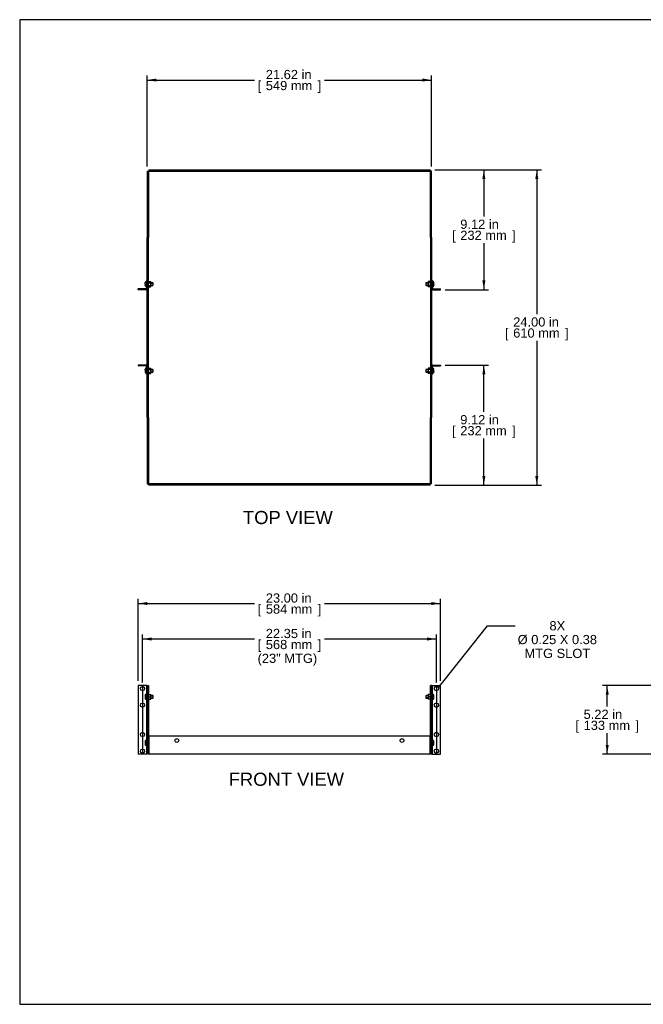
# Model space of a CAD drawing. Header units: inches. Extents: x 0 to 100, y 0 to 75.
# Tile 1 of 13: x 0 to 47, y 0 to 75. Entities that reach past the tile are written whole.
import ezdxf
from ezdxf import colors
from ezdxf.entities.mleader import LeaderData, LeaderLine
from ezdxf.enums import TextEntityAlignment as Align
from ezdxf.lldxf.tags import DXFTag
from ezdxf.math import Vec2, Vec3

# ---------------------------------------------------------------- set-up
doc = ezdxf.new("R2010")
doc.units = ezdxf.units.IN
doc.header["$MEASUREMENT"] = 0
for name, color, linetype in [('COM54789', 7, 'Continuous'), ('COM57365-22', 7, 'Continuous'), ('Default', 7, 'Continuous'), ('NTS17050', 7, 'Continuous'), ('SCS18970', 7, 'Continuous')]:
    doc.layers.add(name, color=color, linetype=linetype)
doc.styles.add('SEACAD_Arial', font='arial.ttf')
tags = doc.linetypes.add('CENTER2', pattern=[1.125, 0.75, -0.125, 0.125, -0.125]).pattern_tags.tags
tags[10:11] = [DXFTag(74, 4), DXFTag(75, 0), DXFTag(340, '0'), DXFTag(46, 0.0), DXFTag(50, 0.0), DXFTag(44, 0.0), DXFTag(45, 0.0)]
tags[8:9] = [DXFTag(74, 4), DXFTag(75, 0), DXFTag(340, '0'), DXFTag(46, 0.0), DXFTag(50, 0.0), DXFTag(44, 0.0), DXFTag(45, 0.0)]
tags[6:7] = [DXFTag(74, 4), DXFTag(75, 0), DXFTag(340, '0'), DXFTag(46, 0.0), DXFTag(50, 0.0), DXFTag(44, 0.0), DXFTag(45, 0.0)]
tags[4:5] = [DXFTag(74, 4), DXFTag(75, 0), DXFTag(340, '0'), DXFTag(46, 0.0), DXFTag(50, 0.0), DXFTag(44, 0.0), DXFTag(45, 0.0)]
tags = doc.linetypes.add('HIDDEN2', pattern=[0.1875, 0.125, -0.0625]).pattern_tags.tags
tags[6:7] = [DXFTag(74, 4), DXFTag(75, 0), DXFTag(340, '0'), DXFTag(46, 0.0), DXFTag(50, 0.0), DXFTag(44, 0.0), DXFTag(45, 0.0)]
tags[4:5] = [DXFTag(74, 4), DXFTag(75, 0), DXFTag(340, '0'), DXFTag(46, 0.0), DXFTag(50, 0.0), DXFTag(44, 0.0), DXFTag(45, 0.0)]
doc.dimstyles.new('WEB', dxfattribs={"dimtxt": 0.7, "dimasz": 0.7, "dimexe": 0.35, "dimexo": 0.35, "dimgap": 0.175, "dimtad": 0, "dimtih": 1, "dimtoh": 1, "dimzin": 4, "dimdsep": 46, "dimtxsty": 'SEACAD_Arial', "dimblk1": '_SE_FILLED', "dimblk2": '_SE_FILLED', "dimsah": 1, "dimcen": 0.35, "dimadec": 0, "dimazin": 0, "dimtfac": 0.8, "dimtdec": 0, "dimtofl": 0, "dimtmove": 0, "dimatfit": 3, "dimfxl": 1, "dimtolj": 1, "dimtzin": 4, "dimarcsym": 0})

# ---------------------------------------------------------------- blocks, each defined once
blk = doc.blocks.new('_SE_FILLED')
at = {"color": 0}
blk.add_line((0, 0), (-1, 0), dxfattribs=at)
blk.add_solid([(0, 0), (-1, -0.1665), (-1, 0.1665), (0, 0)], dxfattribs=at)
blk = doc.blocks.new('SEANNOT_GROUP4')
at = {"layer": 'Default', "color": 7, "linetype": 'CENTER2'}
blk.add_line((31.689, 24.219), (31.689, 19.081), dxfattribs=at)
blk = doc.blocks.new('SEANNOT_GROUP5')
at = {"layer": 'Default', "color": 7, "linetype": 'CENTER2'}
blk.add_line((9.339, 24.219), (9.339, 19.081), dxfattribs=at)
blk = doc.blocks.new('SE3')
at = {"layer": 'COM54789', "color": 7, "linetype": 'Continuous'}
for p, q in [((9.615, 24.259), (9.014, 24.259)), ((9.014, 24.259), (9.014, 19.041)), ((9.401, 24.15), (9.276, 24.15)), ((9.644, 24.259), (9.615, 24.259)), ((9.644, 24.259), (9.644, 19.041)), ((9.701, 24.259), (9.644, 24.259)), ((31.326, 24.259), (31.383, 24.259)), ((31.383, 24.259), (31.412, 24.259)), ((31.383, 19.041), (31.383, 24.259)), ((31.412, 24.259), (32.014, 24.259)), ((31.751, 24.15), (31.626, 24.15)), ((32.014, 19.041), (32.014, 24.259)), ((9.276, 23.9), (9.401, 23.9)), ((31.626, 23.9), (31.751, 23.9)), ((9.401, 22.9), (9.276, 22.9)), ((9.276, 22.65), (9.401, 22.65)), ((31.751, 22.9), (31.626, 22.9)), ((31.626, 22.65), (31.751, 22.65)), ((9.401, 20.65), (9.276, 20.65)), ((9.276, 20.4), (9.401, 20.4)), ((31.751, 20.65), (31.626, 20.65)), ((31.626, 20.4), (31.751, 20.4)), ((9.615, 19.041), (9.014, 19.041)), ((9.401, 19.4), (9.276, 19.4)), ((9.276, 19.15), (9.401, 19.15)), ((9.644, 19.041), (9.615, 19.041)), ((9.701, 19.041), (9.644, 19.041)), ((9.701, 19.184), (9.701, 19.041)), ((31.326, 19.041), (31.326, 19.184)), ((31.326, 19.041), (31.383, 19.041)), ((31.383, 19.041), (31.412, 19.041)), ((31.412, 19.041), (32.014, 19.041)), ((31.751, 19.4), (31.626, 19.4)), ((31.626, 19.15), (31.751, 19.15))]:
    blk.add_line(p, q, dxfattribs=at)
for centre, start, end in [((9.276, 24.025), 90, 270), ((9.401, 24.025), 270, 90), ((31.626, 24.025), 90, 270), ((31.751, 24.025), 270, 90), ((9.276, 22.775), 90, 270), ((9.401, 22.775), 270, 90), ((31.626, 22.775), 90, 270), ((31.751, 22.775), 270, 90), ((9.276, 20.525), 90, 270), ((9.401, 20.525), 270, 90), ((31.626, 20.525), 90, 270), ((31.751, 20.525), 270, 90), ((9.276, 19.275), 90, 270), ((9.401, 19.275), 270, 90), ((31.626, 19.275), 90, 270), ((31.751, 19.275), 270, 90)]:
    blk.add_arc(centre, 0.125, start, end, dxfattribs=at)
at = {"layer": 'COM57365-22', "color": 7, "linetype": 'Continuous'}
for p, q in [((9.701, 24.259), (9.701, 20.391)), ((9.701, 24.259), (9.796, 24.259)), ((9.796, 24.259), (9.796, 20.391)), ((31.326, 24.259), (31.231, 24.259)), ((31.231, 20.391), (31.231, 24.259)), ((31.326, 20.391), (31.326, 24.259)), ((9.701, 20.391), (9.796, 20.391)), ((9.701, 19.184), (9.701, 20.391)), ((9.796, 19.184), (9.796, 20.391)), ((9.811, 20.416), (9.811, 19.184)), ((31.216, 20.416), (9.811, 20.416)), ((31.216, 19.184), (31.216, 20.416)), ((31.326, 20.391), (31.231, 20.391)), ((31.231, 20.391), (31.231, 19.184)), ((31.326, 20.391), (31.326, 19.184)), ((9.701, 19.184), (9.796, 19.184)), ((9.811, 19.184), (9.844, 19.184)), ((9.844, 19.041), (9.844, 19.184)), ((31.183, 19.041), (9.844, 19.041)), ((31.183, 19.184), (31.183, 19.041)), ((31.183, 19.184), (31.216, 19.184)), ((31.326, 19.184), (31.231, 19.184))]:
    blk.add_line(p, q, dxfattribs=at)
for centre in [(11.951, 20.072), (29.076, 20.072)]:
    blk.add_circle(centre, 0.141, dxfattribs=at)
for centre, radius, start, end in [((9.844, 19.184), 0.143, 180, 270), ((9.844, 19.184), 0.048, 180, 270), ((31.183, 19.184), 0.143, 270, 0), ((31.183, 19.184), 0.048, 270, 0)]:
    blk.add_arc(centre, radius, start, end, dxfattribs=at)
at = {"layer": 'NTS17050', "color": 7, "linetype": 'Continuous'}
for p, q in [((9.796, 23.583), (9.963, 23.583)), ((9.796, 23.4), (9.963, 23.4)), ((9.963, 23.4), (9.963, 23.583)), ((9.963, 23.218), (9.963, 23.4)), ((31.064, 23.583), (31.064, 23.4)), ((31.231, 23.583), (31.064, 23.583)), ((31.064, 23.4), (31.064, 23.218)), ((31.231, 23.4), (31.064, 23.4)), ((9.796, 23.218), (9.963, 23.218)), ((31.231, 23.218), (31.064, 23.218)), ((9.796, 20.083), (9.811, 20.083)), ((9.796, 19.9), (9.811, 19.9)), ((9.796, 19.718), (9.811, 19.718)), ((31.231, 20.083), (31.216, 20.083)), ((31.231, 19.9), (31.216, 19.9)), ((31.231, 19.718), (31.216, 19.718))]:
    blk.add_line(p, q, dxfattribs=at)
at = {"layer": 'SCS18970', "color": 7, "linetype": 'Continuous'}
for p, q in [((9.534, 23.511), (9.534, 23.289)), ((9.599, 23.583), (9.599, 23.585)), ((9.614, 23.585), (9.604, 23.585)), ((10.119, 23.495), (9.963, 23.495)), ((9.963, 23.305), (10.119, 23.305)), ((10.119, 23.495), (10.119, 23.476)), ((10.119, 23.305), (10.119, 23.324)), ((10.144, 23.33), (10.144, 23.47)), ((30.883, 23.47), (30.883, 23.33)), ((31.064, 23.495), (30.908, 23.495)), ((30.908, 23.495), (30.908, 23.476)), ((30.908, 23.305), (30.908, 23.324)), ((30.908, 23.305), (31.064, 23.305)), ((31.423, 23.585), (31.413, 23.585)), ((31.428, 23.583), (31.428, 23.585)), ((31.493, 23.289), (31.493, 23.511)), ((9.599, 23.218), (9.599, 23.215)), ((9.604, 23.215), (9.614, 23.215)), ((31.413, 23.215), (31.423, 23.215)), ((31.428, 23.218), (31.428, 23.215)), ((9.534, 20.011), (9.534, 19.789)), ((9.599, 20.085), (9.599, 20.083)), ((9.599, 19.718), (9.599, 19.715)), ((9.614, 20.085), (9.604, 20.085)), ((9.604, 19.715), (9.614, 19.715)), ((31.423, 20.085), (31.413, 20.085)), ((31.413, 19.715), (31.423, 19.715)), ((31.428, 20.083), (31.428, 20.085)), ((31.428, 19.715), (31.428, 19.718)), ((31.493, 19.789), (31.493, 20.011))]:
    blk.add_line(p, q, dxfattribs=at)
at = {"layer": 'SCS18970', "color": 7, "linetype": 'HIDDEN2'}
for p, q in [((9.963, 23.476), (10.119, 23.476)), ((9.963, 23.324), (10.119, 23.324)), ((31.064, 23.476), (30.908, 23.476)), ((31.064, 23.324), (30.908, 23.324))]:
    blk.add_line(p, q, dxfattribs=at)
at = {"layer": 'SCS18970', "color": 7, "linetype": 'Continuous'}
for centre, radius, start, end in [((9.604, 23.515), 0.07, 90, 94.09604), ((9.614, 23.555), 0.03, 0, 90), ((9.614, 23.245), 0.03, 270, 0), ((10.119, 23.47), 0.025, 0, 90), ((10.119, 23.33), 0.025, 270, 0), ((30.908, 23.47), 0.025, 90, 180), ((30.908, 23.33), 0.025, 180, 270), ((31.413, 23.555), 0.03, 90, 180), ((31.413, 23.245), 0.03, 180, 270), ((31.423, 23.515), 0.07, 85.90396, 90), ((9.604, 23.285), 0.07, 265.90396, 270), ((31.423, 23.285), 0.07, 270, 274.09604), ((9.604, 20.015), 0.07, 90, 94.09604), ((9.604, 19.785), 0.07, 265.90396, 270), ((9.614, 20.055), 0.03, 0, 90), ((9.614, 19.745), 0.03, 270, 0), ((31.413, 20.055), 0.03, 90, 180), ((31.413, 19.745), 0.03, 180, 270), ((31.423, 20.015), 0.07, 85.90396, 90), ((31.423, 19.785), 0.07, 270, 274.09604)]:
    blk.add_arc(centre, radius, start, end, dxfattribs=at)
for points, knots in [([(9.599, 23.583), (9.595, 23.582), (9.59, 23.582), (9.582, 23.579), (9.578, 23.578), (9.566, 23.572), (9.558, 23.566), (9.55, 23.556), (9.547, 23.553), (9.542, 23.545), (9.54, 23.541), (9.537, 23.533), (9.536, 23.529), (9.534, 23.52), (9.534, 23.516), (9.534, 23.511)], [0, 0, 0, 0, 0.125, 0.125, 0.25, 0.25, 0.5, 0.5, 0.625, 0.625, 0.75, 0.75, 0.875, 0.875, 1, 1, 1, 1]), ([(9.534, 23.289), (9.534, 23.285), (9.534, 23.28), (9.536, 23.272), (9.537, 23.267), (9.542, 23.255), (9.546, 23.247), (9.558, 23.234), (9.566, 23.229), (9.582, 23.221), (9.59, 23.218), (9.599, 23.218)], [0, 0, 0, 0, 0.125, 0.125, 0.25, 0.25, 0.5, 0.5, 0.75, 0.75, 1, 1, 1, 1]), ([(31.493, 23.511), (31.493, 23.516), (31.493, 23.52), (31.491, 23.529), (31.49, 23.533), (31.485, 23.546), (31.481, 23.553), (31.469, 23.566), (31.462, 23.572), (31.446, 23.58), (31.437, 23.582), (31.428, 23.583)], [0, 0, 0, 0, 0.125, 0.125, 0.25, 0.25, 0.5, 0.5, 0.75, 0.75, 1, 1, 1, 1]), ([(31.428, 23.218), (31.432, 23.218), (31.437, 23.219), (31.445, 23.221), (31.45, 23.223), (31.462, 23.229), (31.469, 23.234), (31.478, 23.244), (31.48, 23.248), (31.485, 23.255), (31.487, 23.259), (31.49, 23.267), (31.491, 23.272), (31.493, 23.28), (31.493, 23.285), (31.493, 23.289)], [0, 0, 0, 0, 0.125, 0.125, 0.25, 0.25, 0.5, 0.5, 0.625, 0.625, 0.75, 0.75, 0.875, 0.875, 1, 1, 1, 1]), ([(9.599, 20.083), (9.595, 20.082), (9.59, 20.082), (9.582, 20.079), (9.578, 20.078), (9.566, 20.072), (9.558, 20.066), (9.55, 20.056), (9.547, 20.053), (9.542, 20.045), (9.54, 20.041), (9.537, 20.033), (9.536, 20.029), (9.534, 20.02), (9.534, 20.016), (9.534, 20.011)], [0, 0, 0, 0, 0.125, 0.125, 0.25, 0.25, 0.5, 0.5, 0.625, 0.625, 0.75, 0.75, 0.875, 0.875, 1, 1, 1, 1]), ([(9.534, 19.789), (9.534, 19.785), (9.534, 19.78), (9.536, 19.772), (9.537, 19.767), (9.542, 19.755), (9.546, 19.747), (9.558, 19.734), (9.566, 19.729), (9.582, 19.721), (9.59, 19.718), (9.599, 19.718)], [0, 0, 0, 0, 0.125, 0.125, 0.25, 0.25, 0.5, 0.5, 0.75, 0.75, 1, 1, 1, 1]), ([(31.493, 20.011), (31.493, 20.016), (31.493, 20.02), (31.491, 20.029), (31.49, 20.033), (31.485, 20.046), (31.481, 20.053), (31.469, 20.066), (31.462, 20.072), (31.446, 20.08), (31.437, 20.082), (31.428, 20.083)], [0, 0, 0, 0, 0.125, 0.125, 0.25, 0.25, 0.5, 0.5, 0.75, 0.75, 1, 1, 1, 1]), ([(31.428, 19.718), (31.432, 19.718), (31.437, 19.719), (31.445, 19.721), (31.45, 19.723), (31.462, 19.729), (31.469, 19.734), (31.478, 19.744), (31.48, 19.748), (31.485, 19.755), (31.487, 19.759), (31.49, 19.767), (31.491, 19.772), (31.493, 19.78), (31.493, 19.785), (31.493, 19.789)], [0, 0, 0, 0, 0.125, 0.125, 0.25, 0.25, 0.5, 0.5, 0.625, 0.625, 0.75, 0.75, 0.875, 0.875, 1, 1, 1, 1])]:
    blk.add_open_spline(points, degree=3, knots=knots, dxfattribs=at)
blk = doc.blocks.new('SE4')
at = {"layer": 'COM54789', "color": 7, "linetype": 'Continuous'}
for p, q in [((9.644, 55.076), (9.644, 54.474)), ((9.701, 55.076), (9.644, 55.076)), ((9.701, 55.076), (9.701, 54.474)), ((31.326, 55.076), (31.326, 54.474)), ((31.326, 55.076), (31.383, 55.076)), ((31.383, 55.076), (31.383, 54.474)), ((9.615, 54.445), (9.014, 54.445)), ((9.014, 54.388), (9.014, 54.445)), ((9.615, 54.388), (9.014, 54.388)), ((31.412, 54.445), (32.014, 54.445)), ((31.412, 54.388), (32.014, 54.388)), ((32.014, 54.388), (32.014, 54.445)), ((9.615, 48.638), (9.014, 48.638)), ((9.014, 48.638), (9.014, 48.581)), ((9.615, 48.581), (9.014, 48.581)), ((9.644, 47.95), (9.644, 48.552)), ((9.701, 47.95), (9.701, 48.552)), ((31.326, 47.95), (31.326, 48.552)), ((31.383, 47.95), (31.383, 48.552)), ((31.412, 48.638), (32.014, 48.638)), ((31.412, 48.581), (32.014, 48.581)), ((32.014, 48.638), (32.014, 48.581)), ((9.701, 47.95), (9.644, 47.95)), ((31.326, 47.95), (31.383, 47.95))]:
    blk.add_line(p, q, dxfattribs=at)
for centre, radius, start, end in [((9.615, 54.474), 0.029, 270, 0), ((9.615, 54.474), 0.086, 270, 0), ((31.412, 54.474), 0.086, 180, 270), ((31.412, 54.474), 0.029, 180, 270), ((9.615, 48.552), 0.086, 0, 90), ((9.615, 48.552), 0.029, 0, 90), ((31.412, 48.552), 0.086, 90, 180), ((31.412, 48.552), 0.029, 90, 180)]:
    blk.add_arc(centre, radius, start, end, dxfattribs=at)
at = {"layer": 'COM57365-22', "color": 7, "linetype": 'Continuous'}
for p, q in [((9.701, 63.403), (9.701, 58.37)), ((9.701, 63.403), (9.796, 63.403)), ((9.796, 63.403), (9.796, 58.37)), ((9.844, 63.37), (9.796, 63.37)), ((9.811, 63.513), (9.811, 63.418)), ((9.811, 63.513), (31.216, 63.513)), ((9.811, 63.418), (31.216, 63.418)), ((9.844, 63.418), (9.844, 63.37)), ((31.183, 63.37), (31.183, 63.418)), ((31.231, 63.37), (31.183, 63.37)), ((31.216, 63.513), (31.216, 63.418)), ((31.326, 63.403), (31.231, 63.403)), ((31.231, 58.37), (31.231, 63.403)), ((31.326, 58.37), (31.326, 63.403)), ((9.701, 58.37), (9.796, 58.37)), ((9.701, 44.656), (9.701, 58.37)), ((9.796, 44.656), (9.796, 58.37)), ((31.231, 58.37), (31.231, 44.656)), ((31.326, 58.37), (31.231, 58.37)), ((31.326, 58.37), (31.326, 44.656)), ((9.701, 44.656), (9.701, 39.623)), ((9.701, 44.656), (9.796, 44.656)), ((9.796, 44.656), (9.796, 39.623)), ((31.326, 44.656), (31.231, 44.656)), ((31.231, 39.623), (31.231, 44.656)), ((31.326, 39.623), (31.326, 44.656)), ((9.701, 39.623), (9.796, 39.623)), ((9.796, 39.656), (9.844, 39.656)), ((31.216, 39.608), (9.811, 39.608)), ((9.811, 39.513), (9.811, 39.608)), ((31.216, 39.513), (9.811, 39.513)), ((9.844, 39.656), (9.844, 39.608)), ((31.183, 39.608), (31.183, 39.656)), ((31.183, 39.656), (31.231, 39.656)), ((31.216, 39.513), (31.216, 39.608)), ((31.326, 39.623), (31.231, 39.623))]:
    blk.add_line(p, q, dxfattribs=at)
at = {"layer": 'NTS17050', "color": 7, "linetype": 'Continuous'}
for p, q in [((9.796, 55.022), (9.963, 55.022)), ((9.796, 54.917), (9.963, 54.917)), ((9.796, 54.706), (9.963, 54.706)), ((9.963, 54.917), (9.963, 55.022)), ((9.963, 54.706), (9.963, 54.917)), ((9.963, 54.6), (9.963, 54.706)), ((31.064, 55.022), (31.064, 54.916)), ((31.231, 55.022), (31.064, 55.022)), ((31.064, 54.916), (31.064, 54.705)), ((31.231, 54.916), (31.064, 54.916)), ((31.064, 54.705), (31.064, 54.6)), ((31.231, 54.705), (31.064, 54.705)), ((9.796, 54.6), (9.963, 54.6)), ((31.231, 54.6), (31.064, 54.6)), ((9.796, 48.426), (9.963, 48.426)), ((9.796, 48.32), (9.963, 48.32)), ((9.796, 48.109), (9.963, 48.109)), ((9.796, 48.003), (9.963, 48.003)), ((9.963, 48.32), (9.963, 48.426)), ((9.963, 48.109), (9.963, 48.32)), ((9.963, 48.003), (9.963, 48.109)), ((31.064, 48.426), (31.064, 48.32)), ((31.231, 48.426), (31.064, 48.426)), ((31.064, 48.32), (31.064, 48.109)), ((31.231, 48.32), (31.064, 48.32)), ((31.064, 48.109), (31.064, 48.003)), ((31.231, 48.109), (31.064, 48.109)), ((31.231, 48.003), (31.064, 48.003))]:
    blk.add_line(p, q, dxfattribs=at)
at = {"layer": 'SCS18970', "color": 7, "linetype": 'Continuous'}
for p, q in [((9.534, 54.841), (9.534, 54.926)), ((9.534, 54.841), (9.599, 54.841)), ((9.534, 54.696), (9.534, 54.781)), ((9.599, 54.781), (9.534, 54.781)), ((9.599, 54.781), (9.599, 54.841)), ((9.614, 54.996), (9.604, 54.996)), ((10.119, 54.906), (9.963, 54.906)), ((9.963, 54.716), (10.119, 54.716)), ((10.119, 54.906), (10.119, 54.887)), ((10.119, 54.716), (10.119, 54.735)), ((10.144, 54.741), (10.144, 54.881)), ((30.883, 54.881), (30.883, 54.741)), ((31.064, 54.906), (30.908, 54.906)), ((30.908, 54.906), (30.908, 54.887)), ((30.908, 54.716), (30.908, 54.735)), ((30.908, 54.716), (31.064, 54.716)), ((31.423, 54.996), (31.413, 54.996)), ((31.428, 54.841), (31.428, 54.781)), ((31.428, 54.841), (31.493, 54.841)), ((31.493, 54.781), (31.428, 54.781)), ((31.493, 54.841), (31.493, 54.926)), ((31.493, 54.781), (31.493, 54.696)), ((9.604, 54.626), (9.614, 54.626)), ((31.413, 54.626), (31.423, 54.626)), ((9.534, 48.245), (9.534, 48.33)), ((9.534, 48.245), (9.599, 48.245)), ((9.534, 48.185), (9.534, 48.1)), ((9.599, 48.185), (9.534, 48.185)), ((9.599, 48.185), (9.599, 48.245)), ((9.614, 48.4), (9.604, 48.4)), ((9.604, 48.03), (9.614, 48.03)), ((10.119, 48.31), (9.963, 48.31)), ((9.963, 48.12), (10.119, 48.12)), ((10.119, 48.31), (10.119, 48.29)), ((10.119, 48.12), (10.119, 48.139)), ((10.144, 48.145), (10.144, 48.285)), ((30.883, 48.285), (30.883, 48.145)), ((31.064, 48.31), (30.908, 48.31)), ((30.908, 48.31), (30.908, 48.29)), ((30.908, 48.12), (30.908, 48.139)), ((30.908, 48.12), (31.064, 48.12)), ((31.423, 48.4), (31.413, 48.4)), ((31.413, 48.03), (31.423, 48.03)), ((31.428, 48.245), (31.428, 48.185)), ((31.428, 48.245), (31.493, 48.245)), ((31.493, 48.185), (31.428, 48.185)), ((31.493, 48.245), (31.493, 48.33)), ((31.493, 48.185), (31.493, 48.1))]:
    blk.add_line(p, q, dxfattribs=at)
at = {"layer": 'SCS18970', "color": 7, "linetype": 'HIDDEN2'}
for p, q in [((9.963, 54.887), (10.119, 54.887)), ((9.963, 54.735), (10.119, 54.735)), ((31.064, 54.887), (30.908, 54.887)), ((31.064, 54.735), (30.908, 54.735)), ((9.963, 48.29), (10.119, 48.29)), ((9.963, 48.139), (10.119, 48.139)), ((31.064, 48.29), (30.908, 48.29)), ((31.064, 48.139), (30.908, 48.139))]:
    blk.add_line(p, q, dxfattribs=at)
at = {"layer": 'SCS18970', "color": 7, "linetype": 'Continuous'}
for centre, radius, start, end in [((9.604, 54.926), 0.07, 90, 180), ((9.614, 54.966), 0.03, 0, 90), ((10.119, 54.881), 0.025, 0, 90), ((10.119, 54.741), 0.025, 270, 0), ((30.908, 54.881), 0.025, 90, 180), ((30.908, 54.741), 0.025, 180, 270), ((31.413, 54.966), 0.03, 90, 180), ((31.423, 54.926), 0.07, 0, 90), ((9.604, 54.696), 0.07, 180, 270), ((9.614, 54.656), 0.03, 270, 0), ((31.413, 54.656), 0.03, 180, 270), ((31.423, 54.696), 0.07, 270, 0), ((9.604, 48.33), 0.07, 90, 180), ((9.604, 48.1), 0.07, 180, 270), ((9.614, 48.37), 0.03, 0, 90), ((9.614, 48.06), 0.03, 270, 0), ((10.119, 48.285), 0.025, 0, 90), ((10.119, 48.145), 0.025, 270, 0), ((30.908, 48.285), 0.025, 90, 180), ((30.908, 48.145), 0.025, 180, 270), ((31.413, 48.37), 0.03, 90, 180), ((31.413, 48.06), 0.03, 180, 270), ((31.423, 48.33), 0.07, 0, 90), ((31.423, 48.1), 0.07, 270, 0)]:
    blk.add_arc(centre, radius, start, end, dxfattribs=at)
blk = doc.blocks.new('DMBLK28')
at = {"layer": 'Default', "linetype": 'Continuous', "transparency": 16777216}
for points in [[(10.401, 70.461), (9.701, 70.345), (10.401, 70.228)], [(30.626, 70.461), (30.626, 70.228), (31.326, 70.345)]]:
    blk.add_hatch(color=7, dxfattribs=at).paths.add_polyline_path(points)
at = {"layer": 'Default', "color": 7, "linetype": 'Continuous', "transparency": 16777216}
for p, q in [((9.701, 63.753), (9.701, 70.695)), ((31.326, 63.753), (31.326, 70.695)), ((9.701, 70.345), (17.849, 70.345)), ((23.178, 70.345), (31.326, 70.345))]:
    blk.add_line(p, q, dxfattribs=at)
at = {"layer": 'Default', "color": 7, "linetype": 'Continuous', "transparency": 16777216, "style": 'SEACAD_Arial'}
for s, p in [('21.62 in', (18.718, 71.115)), ('[', (18.094, 70.275)), ('549 mm', (18.718, 70.275)), (']', (22.659, 70.275))]:
    blk.add_text(s, height=0.7, dxfattribs=at).set_placement(p, align=Align.TOP_LEFT)
blk = doc.blocks.new('DMBLK29')
at = {"layer": 'Default', "linetype": 'Continuous', "transparency": 16777216}
for points in [[(39.444, 62.813), (39.327, 63.513), (39.211, 62.813)], [(39.444, 40.213), (39.211, 40.213), (39.327, 39.513)]]:
    blk.add_hatch(color=7, dxfattribs=at).paths.add_polyline_path(points)
at = {"layer": 'Default', "color": 7, "linetype": 'Continuous', "transparency": 16777216}
for p, q in [((31.566, 63.513), (39.677, 63.513)), ((39.327, 63.513), (39.327, 52.528)), ((39.327, 50.498), (39.327, 39.513)), ((31.566, 39.513), (39.677, 39.513))]:
    blk.add_line(p, q, dxfattribs=at)
at = {"layer": 'Default', "color": 7, "linetype": 'Continuous', "transparency": 16777216, "style": 'SEACAD_Arial'}
for s, p in [('24.00 in', (37.532, 52.283)), ('[', (36.908, 51.443)), ('610 mm', (37.532, 51.443)), (']', (41.473, 51.443))]:
    blk.add_text(s, height=0.7, dxfattribs=at).set_placement(p, align=Align.TOP_LEFT)
blk = doc.blocks.new('DMBLK30')
at = {"layer": 'Default', "linetype": 'Continuous', "transparency": 16777216}
for points in [[(35.42, 62.813), (35.303, 63.513), (35.187, 62.813)], [(35.42, 55.088), (35.187, 55.088), (35.303, 54.388)]]:
    blk.add_hatch(color=7, dxfattribs=at).paths.add_polyline_path(points)
at = {"layer": 'Default', "color": 7, "linetype": 'Continuous', "transparency": 16777216}
for p, q in [((31.566, 63.513), (35.653, 63.513)), ((35.303, 63.513), (35.303, 59.965)), ((35.303, 57.935), (35.303, 54.388)), ((32.364, 54.388), (35.653, 54.388))]:
    blk.add_line(p, q, dxfattribs=at)
at = {"layer": 'Default', "color": 7, "linetype": 'Continuous', "transparency": 16777216, "style": 'SEACAD_Arial'}
for s, p in [('9.12 in', (33.508, 59.72)), ('[', (32.884, 58.88)), ('232 mm', (33.508, 58.88)), (']', (37.449, 58.88))]:
    blk.add_text(s, height=0.7, dxfattribs=at).set_placement(p, align=Align.TOP_LEFT)
blk = doc.blocks.new('DMBLK31')
at = {"layer": 'Default', "linetype": 'Continuous', "transparency": 16777216}
for points in [[(35.42, 47.938), (35.303, 48.638), (35.187, 47.938)], [(35.42, 40.213), (35.187, 40.213), (35.303, 39.513)]]:
    blk.add_hatch(color=7, dxfattribs=at).paths.add_polyline_path(points)
at = {"layer": 'Default', "color": 7, "linetype": 'Continuous', "transparency": 16777216}
for p, q in [((32.364, 48.638), (35.653, 48.638)), ((35.303, 45.09), (35.303, 48.638)), ((35.303, 39.513), (35.303, 43.06)), ((31.566, 39.513), (35.653, 39.513))]:
    blk.add_line(p, q, dxfattribs=at)
at = {"layer": 'Default', "color": 7, "linetype": 'Continuous', "transparency": 16777216, "style": 'SEACAD_Arial'}
for s, p in [('9.12 in', (33.508, 44.845)), ('[', (32.884, 44.005)), ('232 mm', (33.508, 44.005)), (']', (37.449, 44.005))]:
    blk.add_text(s, height=0.7, dxfattribs=at).set_placement(p, align=Align.TOP_LEFT)
blk = doc.blocks.new('DMBLK34')
at = {"layer": 'Default', "linetype": 'Continuous', "transparency": 16777216}
for points in [[(44.567, 23.559), (44.8, 23.559), (44.683, 24.259)], [(44.567, 19.741), (44.683, 19.041), (44.8, 19.741)]]:
    blk.add_hatch(color=7, dxfattribs=at).paths.add_polyline_path(points)
at = {"layer": 'Default', "color": 7, "linetype": 'Continuous', "transparency": 16777216}
for p, q in [((53.221, 24.259), (44.333, 24.259)), ((44.683, 22.665), (44.683, 24.259)), ((44.683, 19.041), (44.683, 20.635)), ((48.221, 19.041), (44.333, 19.041))]:
    blk.add_line(p, q, dxfattribs=at)
at = {"layer": 'Default', "color": 7, "linetype": 'Continuous', "transparency": 16777216, "style": 'SEACAD_Arial'}
for s, p in [('5.22 in', (42.888, 22.42)), ('[', (42.264, 21.58)), ('133 mm', (42.888, 21.58)), (']', (46.829, 21.58))]:
    blk.add_text(s, height=0.7, dxfattribs=at).set_placement(p, align=Align.TOP_LEFT)
blk = doc.blocks.new('DMBLK35')
at = {"layer": 'Default', "linetype": 'Continuous', "transparency": 16777216}
for points in [[(10.039, 27.92), (9.339, 27.803), (10.039, 27.686)], [(30.989, 27.92), (30.989, 27.686), (31.689, 27.803)]]:
    blk.add_hatch(color=7, dxfattribs=at).paths.add_polyline_path(points)
at = {"layer": 'Default', "color": 7, "linetype": 'Continuous', "transparency": 16777216}
for p, q in [((9.339, 24.5), (9.339, 28.153)), ((9.339, 27.803), (17.849, 27.803)), ((23.178, 27.803), (31.689, 27.803)), ((31.689, 24.5), (31.689, 28.153))]:
    blk.add_line(p, q, dxfattribs=at)
at = {"layer": 'Default', "color": 7, "linetype": 'Continuous', "transparency": 16777216, "style": 'SEACAD_Arial'}
for s, p in [('22.35 in', (18.718, 28.573)), ('[', (18.094, 27.733)), ('568 mm', (18.718, 27.733)), (']', (22.659, 27.733)), ('(23" MTG)', (18.094, 26.683))]:
    blk.add_text(s, height=0.7, dxfattribs=at).set_placement(p, align=Align.TOP_LEFT)
blk = doc.blocks.new('DMBLK36')
at = {"layer": 'Default', "linetype": 'Continuous', "transparency": 16777216}
for points in [[(9.714, 30.619), (9.014, 30.502), (9.714, 30.386)], [(31.314, 30.619), (31.314, 30.386), (32.014, 30.502)]]:
    blk.add_hatch(color=7, dxfattribs=at).paths.add_polyline_path(points)
at = {"layer": 'Default', "color": 7, "linetype": 'Continuous', "transparency": 16777216}
for p, q in [((9.014, 24.609), (9.014, 30.852)), ((32.014, 24.609), (32.014, 30.852)), ((9.014, 30.502), (17.849, 30.502)), ((23.178, 30.502), (32.014, 30.502))]:
    blk.add_line(p, q, dxfattribs=at)
at = {"layer": 'Default', "color": 7, "linetype": 'Continuous', "transparency": 16777216, "style": 'SEACAD_Arial'}
for s, p in [('23.00 in', (18.718, 31.272)), ('[', (18.094, 30.432)), ('584 mm', (18.718, 30.432)), (']', (22.659, 30.432))]:
    blk.add_text(s, height=0.7, dxfattribs=at).set_placement(p, align=Align.TOP_LEFT)
blk = doc.blocks.new('_DOT')
at = {"color": 0}
blk.add_line((0, 0), (-1, 0), dxfattribs=at)
at = {"color": 0, "const_width": 0.333}
blk.add_lwpolyline([(-0.1665, 0, 1), (0.1665, 0, 1)], format="xyb", close=True, dxfattribs=at)
blk = doc.blocks.new('Block222')
at = {"layer": 'Default', "color": 7, "linetype": 'Continuous'}
ml = blk.add_multileader_mtext('Standard', dxfattribs=at)
ml.set_content('{\\pxsm0.9;\\fArial|b1||i0||c0|p34;\\W1.;BRS2P2324BK\\P}', color=7)
ml.set_leader_properties()
ml.set_arrow_properties(name='DOT')
ml.build(insert=Vec2(0, 0))
ml.multileader.update_dxf_attribs({"leader_type": 0, "dogleg_length": 0, "arrow_head_size": 2.25})
ctx = ml.context
ctx.base_point, ctx.char_height, ctx.arrow_head_size, ctx.landing_gap_size = Vec3(151.41, -85.88), 2.25, 2.25, 0.787
ctx.text_align_type = 1
notes = []
notes.append((ctx, [(0, (0, 0, 0), (0, 0), (1, 0), 1, [])]))
ctx.mtext.insert, ctx.mtext.alignment = Vec3(162.38, -84.73), 2
for ctx, leaders in notes:
    for number, flags, end, landing, length, lines in leaders:
        leader = LeaderData()
        leader.index, (leader.has_last_leader_line, leader.has_dogleg_vector, leader.attachment_direction) = number, flags
        leader.last_leader_point, leader.dogleg_vector, leader.dogleg_length = Vec3(end), Vec3(landing), length
        for number, points, colour, breaks in lines:
            line = LeaderLine()
            line.index, line.vertices, line.color, line.breaks = number, Vec3.list(points), colors.encode_raw_color(colour), breaks
            leader.lines.append(line)
        ctx.leaders.append(leader)

msp = doc.modelspace()

# ---------------------------------------------------------------- linework, layer by layer
at = {"layer": 'Default', "color": 7, "linetype": 'Continuous'}
for p, q in [((99.937, 74.937), (0, 74.937)), ((0, 74.937), (0, 0)), ((0, 0), (99.938, 0))]:
    msp.add_line(p, q, dxfattribs=at)

# ---------------------------------------------------------------- block references
at = {"layer": 'Default'}
for name in ['SE4', 'SE3', 'SEANNOT_GROUP5', 'SEANNOT_GROUP4']:
    msp.add_blockref(name, (0, 0), dxfattribs=at)
at = {"layer": 'Default', "color": 7, "xscale": 0.38, "yscale": 0.38, "zscale": 0.38}
msp.add_blockref('Block222', (33.641, 33.505), dxfattribs=at)

# ---------------------------------------------------------------- texts
at = {"layer": 'Default', "color": 7, "linetype": 'Continuous', "style": 'SEACAD_Arial'}
for s, p in [('TOP VIEW', (16.983, 37.549)), ('FRONT VIEW', (15.897, 17.629))]:
    msp.add_text(s, height=1, dxfattribs=at).set_placement(p, align=Align.TOP_LEFT)

# ---------------------------------------------------------------- dimensions: what is measured, and where the dimension line sits
at = {"layer": 'Default', "color": 7, "linetype": 'Continuous'}
for base, p1, p2, angle, text, picture, middle, dimtype in [((9.701045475, 70.34451042), (9.701045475, 63.402803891), (31.326045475, 63.402803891), 0, '\\A1;<>', 'DMBLK28', (20.513545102, 70.34451042), 161), ((39.327, 63.513), (9.811, 63.513), (9.811, 39.513), 270, '\\A1;<>', 'DMBLK29', (39.327, 51.513), 161), ((35.3033, 54.3881), (31.216, 63.5128), (32.0135, 54.3881), 90, '\\A1;<>', 'DMBLK30', (35.3033, 58.9504), 160), ((35.3033, 48.6376), (31.216, 39.5128), (32.0135, 48.6376), 90, '\\A1;<>', 'DMBLK31', (35.3033, 44.0752), 160), ((9.014, 30.502), (9.014, 24.259), (32.014, 24.259), 0, '\\A1;<>', 'DMBLK36', (20.514, 30.502), 161), ((9.339, 27.803), (9.339, 24.15), (31.689, 24.15), 0, '\\A1;<>\\P(23" MTG)', 'DMBLK35', (20.514, 27.803), 161), ((44.683, 24.259), (48.571, 19.041), (53.571, 24.259), 90, '\\A1;<>', 'DMBLK34', (44.683, 21.65), 160)]:
    dim = msp.add_linear_dim(base=base, p1=p1, p2=p2, angle=angle, text=text, dimstyle='WEB', override={"dimpost": '\\X'}, dxfattribs=at)
    dim.commit()
    dim.dimension.update_dxf_attribs({"geometry": picture, "text_midpoint": middle, "dimtype": dimtype})

# ---------------------------------------------------------------- leaders
ml = msp.add_multileader_mtext('Standard', dxfattribs=at)
ml.set_content('{\\pxsm0.9;\\fArial|b0||i0||c0|p34;\\W1.;8X\\P%%c 0.25 X 0.38\\PMTG SLOT\\P}', color=7)
ml.set_leader_properties()
ml.set_arrow_properties(name='_SE_FILLED')
ml.build(insert=Vec2(0, 0))
ml.multileader.update_dxf_attribs({"dogleg_length": 2.1, "arrow_head_size": 0.7})
ctx = ml.context
ctx.base_point, ctx.char_height, ctx.arrow_head_size, ctx.landing_gap_size = Vec3(37.826, 28.545), 0.7, 0.7, 0.245
ctx.text_align_type = 1
notes = []
notes.append((ctx, [(0, (1, 1, 0), (35.571, 28.805), (1, 0), 2.1, [(0, [(31.848, 24.104)], 0, [])])]))
ctx.mtext.insert, ctx.mtext.alignment = Vec3(40.89, 29.161), 2
for ctx, leaders in notes:
    for number, flags, end, landing, length, lines in leaders:
        leader = LeaderData()
        leader.index, (leader.has_last_leader_line, leader.has_dogleg_vector, leader.attachment_direction) = number, flags
        leader.last_leader_point, leader.dogleg_vector, leader.dogleg_length = Vec3(end), Vec3(landing), length
        for number, points, colour, breaks in lines:
            line = LeaderLine()
            line.index, line.vertices, line.color, line.breaks = number, Vec3.list(points), colors.encode_raw_color(colour), breaks
            leader.lines.append(line)
        ctx.leaders.append(leader)

doc.saveas('drawing.dxf')
